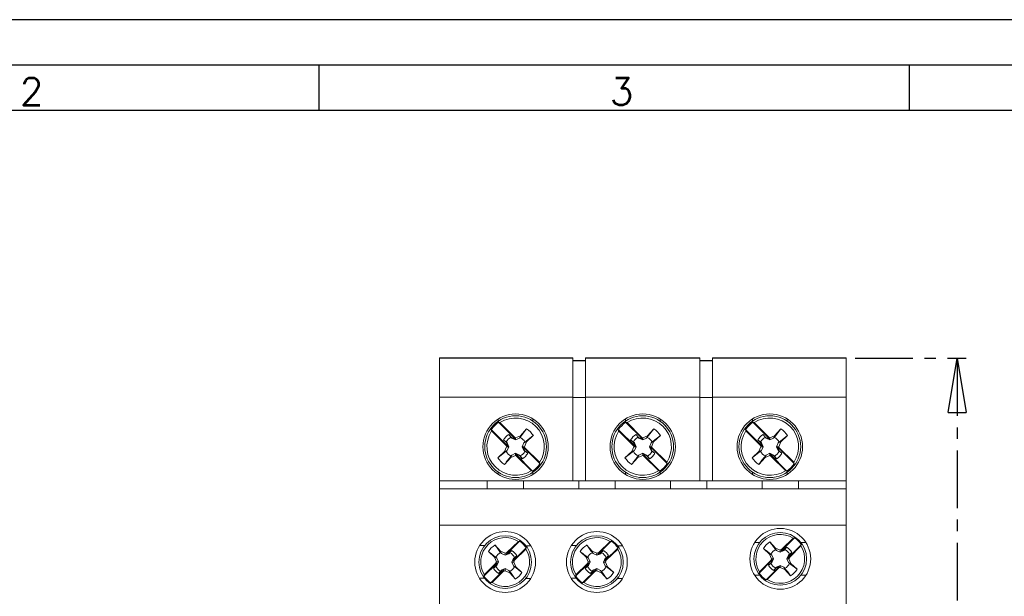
# Model space of a CAD drawing. Header units: millimetres. Extents: x 0 to 420, y 0 to 297.
# Tile 4 of 6: x 122 to 230, y 234 to 297. Entities that reach past the tile are written whole.
import ezdxf

# ---------------------------------------------------------------- set-up
doc = ezdxf.new("R2010")
doc.units = ezdxf.units.MM
doc.linetypes.add('CENTER', pattern=[10.16, 6.35, -1.27, 1.27, -1.27])
doc.layers.add('CENTRO', color=7, linetype='CENTER')
doc.layers.add('FORMATO', color=7, linetype='Continuous')
doc.styles.add('SLDTEXTSTYLE0', font='ROMANS')
doc.styles.add('SLDTEXTSTYLE3', font='TXT', dxfattribs={"width": 0.75})
doc.dimstyles.new('SLDDIMSTYLE0', dxfattribs={"dimtxt": 3.5, "dimasz": 6, "dimexe": 0, "dimexo": 0.0625, "dimgap": 0.875, "dimtad": 1, "dimdec": 1, "dimrnd": 1e-09, "dimzin": 12, "dimdsep": 46, "dimtxsty": 'SLDTEXTSTYLE3', "dimblk1": 'CLOSED', "dimblk2": 'CLOSED', "dimsah": 1, "dimcen": 0.09, "dimadec": 0, "dimazin": 3, "dimtfac": 1, "dimtdec": 1, "dimtofl": 0, "dimtmove": 0, "dimatfit": 3, "dimldrblk": 'CLOSED', "dimfxl": 0, "dimfrac": 2, "dimtolj": 1, "dimtzin": 12, "dimarcsym": 0})

# ---------------------------------------------------------------- blocks, each defined once
blk = doc.blocks.new('_CLOSED')
at = {"color": 0, "linetype": 'ByBlock', "lineweight": -2}
for p, q in [((-1, 0.166667), (0, 0)), ((-1, 0.166667), (-1, -0.166667)), ((0, 0), (-1, -0.166667)), ((0, 0), (-1, 0))]:
    blk.add_line(p, q, dxfattribs=at)
blk = doc.blocks.new('_D')
at = {"layer": 'CENTRO'}
for p, q in [((214.07, 259.74), (226.3, 259.74)), ((225.3, 259.74), (225.3, 174.84)), ((214.5, 225.33), (214.5, 226.04)), ((214.5, 226.04), (220.06, 226.04)), ((220.06, 226.04), (220.06, 225.33)), ((214.5, 211.91), (214.5, 211.2)), ((220.06, 211.2), (220.06, 211.91)), ((214.5, 211.2), (220.06, 211.2)), ((214.07, 174.84), (226.3, 174.84))]:
    blk.add_line(p, q, dxfattribs=at)
at = {"layer": 'CENTRO', "xscale": 6, "yscale": 6}
for p, rotation in [((225.3, 259.74, 6.96), 90.00000000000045), ((225.3, 174.84, 6.96), 270.0000000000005)]:
    blk.add_blockref('_CLOSED', p, dxfattribs=dict(at, rotation=rotation))
at = {"layer": 'CENTRO', "char_height": 3.5, "attachment_point": 1, "rotation": 90, "style": 'SLDTEXTSTYLE3'}
for s, insert in [('3,343', (215.55, 212.8, 6.96)), ('84,9', (220.78, 212.67, 6.96))]:
    blk.add_mtext(s, dxfattribs=dict(at, insert=insert))

msp = doc.modelspace()

# ---------------------------------------------------------------- linework, layer by layer
at = {"color": 7, "linetype": 'Continuous', "lineweight": 15}
for p, q in [((168.27, 259.79), (182.97, 259.79)), ((168.27, 259.79), (168.27, 259.74)), ((182.97, 259.74), (168.27, 259.74)), ((168.27, 259.74), (168.27, 255.44)), ((182.97, 259.79), (182.97, 259.74)), ((182.97, 255.44), (182.97, 259.74)), ((184.37, 259.49), (182.97, 259.49)), ((184.37, 259.44), (182.97, 259.44)), ((184.37, 259.74), (184.37, 259.79)), ((184.37, 259.79), (196.97, 259.79)), ((184.37, 259.74), (184.37, 255.44)), ((196.97, 259.74), (184.37, 259.74)), ((196.97, 259.79), (196.97, 259.74)), ((196.97, 255.44), (196.97, 259.74)), ((198.37, 259.49), (196.97, 259.49)), ((198.37, 259.44), (196.97, 259.44)), ((198.37, 259.74), (198.37, 259.79)), ((198.37, 259.79), (213.07, 259.79)), ((198.37, 259.74), (198.37, 255.44)), ((213.07, 259.74), (198.37, 259.74)), ((213.07, 259.74), (213.07, 259.79)), ((213.07, 259.74), (213.07, 255.44)), ((182.97, 255.44), (168.27, 255.44)), ((168.27, 255.44), (168.27, 246.24)), ((182.97, 255.44), (182.97, 246.24)), ((184.37, 255.4), (182.97, 255.4)), ((196.97, 255.44), (184.37, 255.44)), ((184.37, 246.24), (184.37, 255.44)), ((196.97, 255.44), (196.97, 246.24)), ((198.37, 255.4), (196.97, 255.4)), ((198.37, 246.24), (198.37, 255.44)), ((213.07, 255.44), (198.37, 255.44)), ((213.07, 255.44), (213.07, 246.24)), ((173.98, 251.87), (175.82, 250.03)), ((173.98, 251.87), (174.02, 251.72)), ((174.02, 251.72), (175.63, 250.11)), ((174.94, 252.64), (174.79, 252.68)), ((174.79, 252.68), (176.63, 250.84)), ((174.94, 252.64), (176.55, 251.03)), ((177.88, 251.95), (177.17, 251.02)), ((177.19, 251.2), (177.88, 251.95)), ((187.98, 251.87), (189.82, 250.03)), ((187.98, 251.87), (188.02, 251.72)), ((188.02, 251.72), (189.63, 250.11)), ((188.94, 252.64), (188.79, 252.68)), ((188.79, 252.68), (190.63, 250.84)), ((188.94, 252.64), (190.55, 251.03)), ((191.88, 251.95), (191.17, 251.02)), ((191.19, 251.2), (191.88, 251.95)), ((201.98, 251.87), (203.82, 250.03)), ((201.98, 251.87), (202.02, 251.72)), ((202.02, 251.72), (203.63, 250.11)), ((202.94, 252.64), (202.79, 252.68)), ((202.79, 252.68), (204.63, 250.84)), ((202.94, 252.64), (204.55, 251.03)), ((205.88, 251.95), (205.17, 251.02)), ((205.19, 251.2), (205.88, 251.95)), ((175.34, 250.73), (175.64, 250.5)), ((175.65, 250.45), (175.34, 250.73)), ((176.16, 251.02), (175.93, 251.32)), ((175.93, 251.32), (176.21, 251.01)), ((176.25, 250.92), (176.21, 251.01)), ((176.21, 251.01), (176.63, 250.84)), ((176.67, 250.73), (176.25, 250.92)), ((176.55, 251.03), (176.67, 250.98)), ((176.63, 250.84), (176.55, 251.03)), ((176.67, 250.98), (177.19, 251.2)), ((176.67, 250.73), (176.67, 250.98)), ((177.08, 250.92), (176.67, 250.73)), ((177.08, 250.92), (177.19, 251.2)), ((177.69, 250.5), (178.62, 251.21)), ((178.62, 251.21), (177.87, 250.52)), ((189.65, 250.45), (189.34, 250.73)), ((189.34, 250.73), (189.64, 250.5)), ((189.93, 251.32), (190.21, 251.01)), ((190.16, 251.02), (189.93, 251.32)), ((190.25, 250.92), (190.21, 251.01)), ((190.21, 251.01), (190.63, 250.84)), ((190.67, 250.73), (190.25, 250.92)), ((190.63, 250.84), (190.55, 251.03)), ((190.55, 251.03), (190.67, 250.98)), ((190.67, 250.98), (191.19, 251.2)), ((190.67, 250.73), (190.67, 250.98)), ((191.08, 250.92), (190.67, 250.73)), ((191.08, 250.92), (191.19, 251.2)), ((191.69, 250.5), (192.62, 251.21)), ((192.62, 251.21), (191.87, 250.52)), ((203.34, 250.73), (203.64, 250.5)), ((203.65, 250.45), (203.34, 250.73)), ((204.16, 251.02), (203.93, 251.32)), ((203.93, 251.32), (204.21, 251.01)), ((204.25, 250.92), (204.21, 251.01)), ((204.21, 251.01), (204.63, 250.84)), ((204.67, 250.73), (204.25, 250.92)), ((204.55, 251.03), (204.67, 250.98)), ((204.63, 250.84), (204.55, 251.03)), ((204.67, 250.98), (205.19, 251.2)), ((204.67, 250.73), (204.67, 250.98)), ((205.08, 250.92), (204.67, 250.73)), ((205.08, 250.92), (205.19, 251.2)), ((205.69, 250.5), (206.62, 251.21)), ((206.62, 251.21), (205.87, 250.52)), ((175.64, 249.49), (174.71, 248.78)), ((174.71, 248.78), (175.46, 249.47)), ((175.46, 249.47), (175.68, 249.99)), ((175.75, 249.58), (175.46, 249.47)), ((175.63, 250.11), (175.82, 250.03)), ((175.68, 249.99), (175.63, 250.11)), ((175.75, 250.41), (175.65, 250.45)), ((175.82, 250.03), (175.65, 250.45)), ((175.93, 249.99), (175.68, 249.99)), ((175.75, 250.41), (175.93, 249.99)), ((175.93, 249.99), (175.75, 249.58)), ((177.4, 249.99), (177.59, 250.41)), ((177.59, 249.58), (177.4, 249.99)), ((177.4, 249.99), (177.65, 249.99)), ((177.51, 249.96), (177.69, 249.54)), ((177.7, 249.88), (177.51, 249.96)), ((177.51, 249.96), (179.35, 248.12)), ((177.59, 250.41), (177.87, 250.52)), ((177.59, 249.58), (177.69, 249.54)), ((177.87, 250.52), (177.65, 249.99)), ((177.65, 249.99), (177.7, 249.88)), ((177.69, 249.54), (178, 249.26)), ((178, 249.26), (177.69, 249.49)), ((177.7, 249.88), (179.31, 248.27)), ((189.64, 249.49), (188.71, 248.78)), ((188.71, 248.78), (189.46, 249.47)), ((189.46, 249.47), (189.68, 249.99)), ((189.75, 249.58), (189.46, 249.47)), ((189.63, 250.11), (189.82, 250.03)), ((189.68, 249.99), (189.63, 250.11)), ((189.75, 250.41), (189.65, 250.45)), ((189.82, 250.03), (189.65, 250.45)), ((189.93, 249.99), (189.68, 249.99)), ((189.75, 250.41), (189.93, 249.99)), ((189.93, 249.99), (189.75, 249.58)), ((191.4, 249.99), (191.59, 250.41)), ((191.59, 249.58), (191.4, 249.99)), ((191.4, 249.99), (191.65, 249.99)), ((191.51, 249.96), (193.35, 248.12)), ((191.7, 249.88), (191.51, 249.96)), ((191.51, 249.96), (191.69, 249.54)), ((191.59, 250.41), (191.87, 250.52)), ((191.59, 249.58), (191.69, 249.54)), ((191.87, 250.52), (191.65, 249.99)), ((191.65, 249.99), (191.7, 249.88)), ((191.69, 249.54), (192, 249.26)), ((192, 249.26), (191.69, 249.49)), ((191.7, 249.88), (193.31, 248.27)), ((203.64, 249.49), (202.71, 248.78)), ((202.71, 248.78), (203.46, 249.47)), ((203.46, 249.47), (203.68, 249.99)), ((203.75, 249.58), (203.46, 249.47)), ((203.68, 249.99), (203.63, 250.11)), ((203.63, 250.11), (203.82, 250.03)), ((203.75, 250.41), (203.65, 250.45)), ((203.82, 250.03), (203.65, 250.45)), ((203.93, 249.99), (203.68, 249.99)), ((203.75, 250.41), (203.93, 249.99)), ((203.93, 249.99), (203.75, 249.58)), ((205.4, 249.99), (205.59, 250.41)), ((205.59, 249.58), (205.4, 249.99)), ((205.4, 249.99), (205.65, 249.99)), ((205.51, 249.96), (205.69, 249.54)), ((205.7, 249.88), (205.51, 249.96)), ((205.51, 249.96), (207.35, 248.12)), ((205.59, 250.41), (205.87, 250.52)), ((205.59, 249.58), (205.69, 249.54)), ((205.87, 250.52), (205.65, 249.99)), ((205.65, 249.99), (205.7, 249.88)), ((205.69, 249.54), (206, 249.26)), ((206, 249.26), (205.69, 249.49)), ((205.7, 249.88), (207.31, 248.27)), ((176.14, 248.79), (175.45, 248.04)), ((176.25, 249.07), (176.14, 248.79)), ((176.67, 249.01), (176.14, 248.79)), ((176.16, 248.97), (176.25, 249.07)), ((176.25, 249.07), (176.67, 249.26)), ((176.67, 249.26), (176.67, 249.01)), ((176.67, 249.26), (177.08, 249.07)), ((176.78, 248.96), (176.67, 249.01)), ((176.7, 249.15), (176.78, 248.96)), ((177.12, 248.97), (176.7, 249.15)), ((176.7, 249.15), (178.54, 247.31)), ((176.78, 248.96), (178.39, 247.35)), ((177.08, 249.07), (177.12, 248.97)), ((177.08, 249.07), (177.17, 248.97)), ((177.4, 248.66), (177.12, 248.97)), ((190.14, 248.79), (189.45, 248.04)), ((190.25, 249.07), (190.14, 248.79)), ((190.67, 249.01), (190.14, 248.79)), ((190.16, 248.97), (190.25, 249.07)), ((190.25, 249.07), (190.67, 249.26)), ((190.67, 249.26), (190.67, 249.01)), ((190.67, 249.26), (191.08, 249.07)), ((190.78, 248.96), (190.67, 249.01)), ((190.7, 249.15), (190.78, 248.96)), ((190.7, 249.15), (192.54, 247.31)), ((191.12, 248.97), (190.7, 249.15)), ((190.78, 248.96), (192.39, 247.35)), ((191.08, 249.07), (191.12, 248.97)), ((191.08, 249.07), (191.17, 248.97)), ((191.4, 248.66), (191.12, 248.97)), ((204.14, 248.79), (203.45, 248.04)), ((204.25, 249.07), (204.14, 248.79)), ((204.67, 249.01), (204.14, 248.79)), ((204.16, 248.97), (204.25, 249.07)), ((204.25, 249.07), (204.67, 249.26)), ((204.67, 249.26), (204.67, 249.01)), ((204.67, 249.26), (205.08, 249.07)), ((204.78, 248.96), (204.67, 249.01)), ((204.7, 249.15), (204.78, 248.96)), ((204.7, 249.15), (206.54, 247.31)), ((205.12, 248.97), (204.7, 249.15)), ((204.78, 248.96), (206.39, 247.35)), ((205.08, 249.07), (205.12, 248.97)), ((205.08, 249.07), (205.17, 248.97)), ((205.4, 248.66), (205.12, 248.97)), ((178.39, 247.35), (178.54, 247.31)), ((179.35, 248.12), (179.31, 248.27)), ((192.39, 247.35), (192.54, 247.31)), ((193.35, 248.12), (193.31, 248.27)), ((206.39, 247.35), (206.54, 247.31)), ((207.35, 248.12), (207.31, 248.27)), ((168.27, 246.24), (168.27, 245.34)), ((168.27, 246.24), (173.52, 246.24)), ((173.52, 246.24), (173.52, 245.34)), ((177.52, 246.24), (173.52, 246.24)), ((177.52, 245.34), (177.52, 246.24)), ((177.52, 246.24), (183.62, 246.24)), ((183.62, 246.24), (183.62, 245.34)), ((187.62, 246.24), (183.62, 246.24)), ((187.62, 245.34), (187.62, 246.24)), ((187.62, 246.24), (193.72, 246.24)), ((193.72, 246.24), (193.72, 245.34)), ((197.72, 246.24), (193.72, 246.24)), ((197.72, 245.34), (197.72, 246.24)), ((197.72, 246.24), (203.82, 246.24)), ((203.82, 246.24), (203.82, 245.34)), ((207.82, 246.24), (203.82, 246.24)), ((207.82, 245.34), (207.82, 246.24)), ((207.82, 246.24), (213.07, 246.24)), ((213.07, 246.24), (213.07, 245.34)), ((168.27, 245.34), (213.07, 245.34)), ((168.27, 241.34), (168.27, 245.34)), ((213.07, 241.34), (213.07, 245.34)), ((213.07, 241.34), (168.27, 241.34)), ((168.27, 232.69), (168.27, 241.34)), ((213.07, 232.69), (213.07, 241.34)), ((207.39, 239.96), (205.94, 238.52)), ((207.25, 239.92), (206.01, 238.69)), ((207.39, 239.96), (207.25, 239.92)), ((174.39, 239.17), (175.01, 238.47)), ((177.11, 239.6), (175.65, 238.17)), ((176.97, 239.56), (175.72, 238.34)), ((177.85, 238.84), (176.39, 237.41)), ((177.81, 238.7), (176.56, 237.48)), ((177.11, 239.6), (176.97, 239.56)), ((177.81, 238.7), (177.85, 238.84)), ((184.49, 239.17), (185.11, 238.47)), ((187.21, 239.6), (185.75, 238.17)), ((187.07, 239.56), (185.82, 238.34)), ((187.95, 238.84), (186.49, 237.41)), ((187.91, 238.7), (186.66, 237.48)), ((187.21, 239.6), (187.07, 239.56)), ((187.91, 238.7), (187.95, 238.84)), ((204.64, 238.16), (203.96, 238.79)), ((204.67, 239.51), (205.3, 238.82)), ((205.4, 238.57), (205.3, 238.82)), ((205.3, 238.82), (205.82, 238.61)), ((205.82, 238.61), (206.01, 238.69)), ((205.82, 238.38), (205.82, 238.61)), ((206.01, 238.69), (205.94, 238.52)), ((205.94, 238.52), (206.26, 238.65)), ((206.23, 238.57), (206.26, 238.65)), ((206.26, 238.65), (206.52, 238.93)), ((206.52, 238.93), (206.32, 238.67)), ((208.14, 239.21), (206.69, 237.77)), ((208.1, 239.07), (206.86, 237.84)), ((208.1, 239.07), (208.14, 239.21)), ((174.35, 237.82), (173.67, 238.45)), ((174.55, 237.3), (174.35, 237.82)), ((174.6, 237.72), (174.35, 237.82)), ((174.49, 237.81), (174.6, 237.72)), ((174.6, 237.72), (174.78, 237.3)), ((175.11, 238.22), (175.01, 238.47)), ((175.01, 238.47), (175.53, 238.26)), ((175.52, 238.03), (175.11, 238.22)), ((175.52, 238.03), (175.53, 238.26)), ((175.94, 238.21), (175.52, 238.03)), ((175.53, 238.26), (175.72, 238.34)), ((175.72, 238.34), (175.65, 238.17)), ((175.65, 238.17), (175.97, 238.3)), ((175.94, 238.21), (175.97, 238.3)), ((175.97, 238.3), (176.23, 238.57)), ((176.23, 238.57), (176.03, 238.32)), ((176.25, 237.29), (176.44, 237.7)), ((176.53, 237.73), (176.39, 237.41)), ((176.44, 237.7), (176.53, 237.73)), ((176.81, 237.98), (176.53, 237.73)), ((176.55, 237.79), (176.81, 237.98)), ((184.45, 237.82), (183.77, 238.45)), ((184.65, 237.3), (184.45, 237.82)), ((184.7, 237.72), (184.45, 237.82)), ((184.59, 237.81), (184.7, 237.72)), ((184.7, 237.72), (184.88, 237.3)), ((185.11, 238.47), (185.63, 238.26)), ((185.21, 238.22), (185.11, 238.47)), ((185.62, 238.03), (185.21, 238.22)), ((185.62, 238.03), (185.63, 238.26)), ((186.04, 238.21), (185.62, 238.03)), ((185.63, 238.26), (185.82, 238.34)), ((185.82, 238.34), (185.75, 238.17)), ((185.75, 238.17), (186.07, 238.3)), ((186.04, 238.21), (186.07, 238.3)), ((186.07, 238.3), (186.33, 238.57)), ((186.33, 238.57), (186.13, 238.32)), ((186.35, 237.29), (186.54, 237.7)), ((186.63, 237.73), (186.49, 237.41)), ((186.54, 237.7), (186.63, 237.73)), ((186.91, 237.98), (186.63, 237.73)), ((186.65, 237.79), (186.91, 237.98)), ((204.94, 237.52), (203.5, 236.07)), ((204.85, 237.64), (204.64, 238.16)), ((204.9, 238.06), (204.64, 238.16)), ((204.77, 237.45), (204.85, 237.64)), ((204.94, 237.52), (204.77, 237.45)), ((204.79, 238.15), (204.9, 238.06)), ((204.81, 237.2), (204.94, 237.52)), ((205.08, 237.64), (204.85, 237.64)), ((204.9, 238.06), (205.08, 237.64)), ((205.08, 237.64), (204.9, 237.23)), ((205.82, 238.38), (205.4, 238.57)), ((206.23, 238.57), (205.82, 238.38)), ((206.55, 237.64), (206.74, 238.06)), ((206.55, 237.64), (206.78, 237.64)), ((206.74, 237.23), (206.55, 237.64)), ((206.82, 238.09), (206.69, 237.77)), ((206.69, 237.77), (206.86, 237.84)), ((206.74, 238.06), (206.82, 238.09)), ((206.86, 237.84), (206.78, 237.64)), ((206.78, 237.64), (206.99, 237.13)), ((207.1, 238.35), (206.82, 238.09)), ((206.84, 238.15), (207.1, 238.35)), ((174.64, 237.18), (173.18, 235.75)), ((174.47, 237.11), (173.22, 235.88)), ((175.39, 236.42), (173.93, 234.99)), ((174.23, 236.6), (174.51, 236.86)), ((174.49, 236.8), (174.23, 236.6)), ((174.47, 237.11), (174.55, 237.3)), ((174.64, 237.18), (174.47, 237.11)), ((174.59, 236.89), (174.49, 236.8)), ((174.51, 236.86), (174.64, 237.18)), ((174.59, 236.89), (174.51, 236.86)), ((174.78, 237.3), (174.55, 237.3)), ((174.78, 237.3), (174.59, 236.89)), ((175.39, 236.42), (175.06, 236.29)), ((175.09, 236.38), (175.51, 236.56)), ((175.31, 236.25), (175.39, 236.42)), ((175.51, 236.56), (175.51, 236.33)), ((175.51, 236.56), (175.92, 236.37)), ((176.25, 237.29), (176.48, 237.29)), ((176.44, 236.87), (176.25, 237.29)), ((176.39, 237.41), (176.56, 237.48)), ((176.44, 236.87), (176.69, 236.77)), ((176.56, 237.48), (176.48, 237.29)), ((176.48, 237.29), (176.69, 236.77)), ((177.37, 236.13), (176.54, 236.78)), ((176.69, 236.77), (177.37, 236.13)), ((184.74, 237.18), (183.28, 235.75)), ((184.57, 237.11), (183.32, 235.88)), ((185.49, 236.42), (184.03, 234.99)), ((184.33, 236.6), (184.61, 236.86)), ((184.59, 236.8), (184.33, 236.6)), ((184.57, 237.11), (184.65, 237.3)), ((184.74, 237.18), (184.57, 237.11)), ((184.69, 236.89), (184.59, 236.8)), ((184.61, 236.86), (184.74, 237.18)), ((184.69, 236.89), (184.61, 236.86)), ((184.88, 237.3), (184.65, 237.3)), ((184.88, 237.3), (184.69, 236.89)), ((185.49, 236.42), (185.16, 236.29)), ((185.19, 236.38), (185.61, 236.56)), ((185.41, 236.25), (185.49, 236.42)), ((185.61, 236.56), (185.61, 236.33)), ((185.61, 236.56), (186.02, 236.37)), ((186.35, 237.29), (186.58, 237.29)), ((186.54, 236.87), (186.35, 237.29)), ((186.49, 237.41), (186.66, 237.48)), ((186.54, 236.87), (186.79, 236.77)), ((186.66, 237.48), (186.58, 237.29)), ((186.58, 237.29), (186.79, 236.77)), ((187.47, 236.13), (186.64, 236.78)), ((186.79, 236.77), (187.47, 236.13)), ((204.77, 237.45), (203.54, 236.21)), ((205.69, 236.77), (204.25, 235.32)), ((205.62, 236.6), (204.39, 235.36)), ((204.53, 236.94), (204.81, 237.2)), ((204.79, 237.14), (204.53, 236.94)), ((204.9, 237.23), (204.79, 237.14)), ((204.9, 237.23), (204.81, 237.2)), ((205.37, 236.64), (205.12, 236.36)), ((205.12, 236.36), (205.31, 236.62)), ((205.69, 236.77), (205.37, 236.64)), ((205.4, 236.72), (205.37, 236.64)), ((205.4, 236.72), (205.82, 236.91)), ((205.62, 236.6), (205.69, 236.77)), ((205.82, 236.68), (205.62, 236.6)), ((205.82, 236.91), (205.82, 236.68)), ((205.82, 236.91), (206.23, 236.72)), ((206.33, 236.47), (205.82, 236.68)), ((206.23, 236.72), (206.33, 236.47)), ((206.96, 235.78), (206.33, 236.47)), ((206.74, 237.23), (206.99, 237.13)), ((207.68, 236.5), (206.84, 237.14)), ((206.99, 237.13), (207.68, 236.5)), ((173.22, 235.88), (173.18, 235.75)), ((175.31, 236.25), (174.07, 235.03)), ((175.06, 236.29), (174.8, 236.02)), ((174.8, 236.02), (175, 236.27)), ((175.09, 236.38), (175.06, 236.29)), ((175.51, 236.33), (175.31, 236.25)), ((176.02, 236.11), (175.51, 236.33)), ((175.92, 236.37), (176.02, 236.11)), ((176.64, 235.42), (176.02, 236.11)), ((183.32, 235.88), (183.28, 235.75)), ((185.41, 236.25), (184.17, 235.03)), ((185.16, 236.29), (184.9, 236.02)), ((184.9, 236.02), (185.1, 236.27)), ((185.19, 236.38), (185.16, 236.29)), ((185.61, 236.33), (185.41, 236.25)), ((186.12, 236.11), (185.61, 236.33)), ((186.02, 236.37), (186.12, 236.11)), ((186.74, 235.42), (186.12, 236.11)), ((203.54, 236.21), (203.5, 236.07)), ((204.25, 235.32), (204.39, 235.36)), ((173.93, 234.99), (174.07, 235.03)), ((184.03, 234.99), (184.17, 235.03))]:
    msp.add_line(p, q, dxfattribs=at)
at = {"color": 8, "linetype": 'Continuous', "lineweight": 15}
for p, q in [((174.76, 253.04), (174.76, 252.81)), ((178.58, 253.04), (178.58, 252.81)), ((188.76, 253.04), (188.76, 252.81)), ((192.58, 253.04), (192.58, 252.81)), ((202.76, 253.04), (202.76, 252.81)), ((206.58, 253.04), (206.58, 252.81)), ((174.76, 247.18), (174.76, 246.94)), ((178.58, 247.18), (178.58, 246.94)), ((188.76, 247.18), (188.76, 246.94)), ((192.58, 247.18), (192.58, 246.94)), ((202.76, 247.18), (202.76, 246.94)), ((206.58, 247.18), (206.58, 246.94)), ((173.26, 239.11), (172.71, 239.12)), ((178.36, 239.07), (177.81, 239.07)), ((183.36, 239.11), (182.81, 239.12)), ((188.46, 239.07), (187.91, 239.07)), ((203.54, 239.44), (202.99, 239.44)), ((208.64, 239.44), (208.09, 239.44)), ((173.23, 235.52), (172.67, 235.52)), ((178.33, 235.47), (177.78, 235.47)), ((183.33, 235.52), (182.77, 235.52)), ((188.43, 235.47), (187.88, 235.47)), ((203.54, 235.85), (202.99, 235.85)), ((208.64, 235.85), (208.09, 235.85))]:
    msp.add_line(p, q, dxfattribs=at)
at = {"color": 7, "linetype": 'Continuous', "lineweight": 15}
for centre, radius in [((176.67, 249.99), 3.6), ((176.67, 249.99), 3.4), ((176.67, 249.99), 3.4), ((190.67, 249.99), 3.6), ((190.67, 249.99), 3.4), ((190.67, 249.99), 3.4), ((204.67, 249.99), 3.6), ((204.67, 249.99), 3.4), ((204.67, 249.99), 3.4), ((205.82, 237.64), 3.35), ((175.52, 237.29), 3.35), ((175.52, 237.29), 2.9), ((175.52, 237.29), 2.9), ((185.62, 237.29), 3.35), ((185.62, 237.29), 2.9), ((185.62, 237.29), 2.9), ((205.82, 237.64), 2.9), ((205.82, 237.64), 2.9)]:
    msp.add_circle(centre, radius, dxfattribs=at)
for centre, radius, start, end in [((176.67, 249.99), 3.16, 326.8848, 123.1152), ((190.67, 249.99), 3.16, 326.8848, 123.1152), ((204.67, 249.99), 3.16, 326.8848, 123.1152), ((176.67, 249.99), 3.16, 146.8848, 303.1152), ((176.67, 249.99), 3.27, 124.8858, 145.1142), ((176.67, 249.99), 2.3, 31.8435, 58.1565), ((190.67, 249.99), 3.16, 146.8848, 303.1152), ((190.67, 249.99), 3.27, 124.8858, 145.1142), ((190.67, 249.99), 2.3, 31.8435, 58.1565), ((204.67, 249.99), 3.16, 146.8848, 303.1152), ((204.67, 249.99), 3.27, 124.8858, 145.1142), ((204.67, 249.99), 2.3, 31.8435, 58.1565), ((176.67, 249.99), 1.52, 119.0151, 150.9849), ((176.67, 249.99), 1.15, 116.2477, 153.7523), ((176.67, 249.99), 1.14, 26.2477, 63.7523), ((190.67, 249.99), 1.52, 119.0151, 150.9849), ((190.67, 249.99), 1.15, 116.2477, 153.7523), ((190.67, 249.99), 1.14, 26.2477, 63.7523), ((204.67, 249.99), 1.52, 119.0151, 150.9849), ((204.67, 249.99), 1.14, 116.2477, 153.7523), ((204.67, 249.99), 1.14, 26.2477, 63.7523), ((176.67, 249.99), 1.15, 206.2477, 243.7523), ((176.67, 249.99), 1.14, 296.2477, 333.7523), ((190.67, 249.99), 1.14, 206.2477, 243.7523), ((190.67, 249.99), 1.15, 296.2477, 333.7523), ((204.67, 249.99), 1.14, 206.2477, 243.7523), ((204.67, 249.99), 1.15, 296.2477, 333.7523), ((176.67, 249.99), 2.3, 211.8435, 238.1565), ((176.67, 249.99), 1.52, 299.0151, 330.9849), ((190.67, 249.99), 2.3, 211.8435, 238.1565), ((190.67, 249.99), 1.52, 299.0151, 330.9849), ((204.67, 249.99), 2.3, 211.8435, 238.1565), ((204.67, 249.99), 1.52, 299.0151, 330.9849), ((176.67, 249.99), 3.27, 304.8858, 325.1142), ((190.67, 249.99), 3.27, 304.8858, 325.1142), ((204.67, 249.99), 3.27, 304.8858, 325.1142), ((175.52, 237.29), 2.69, 57.3514, 211.5865), ((185.62, 237.29), 2.69, 57.3514, 211.5865), ((205.82, 237.64), 2.69, 57.8824, 212.1176), ((205.82, 237.64), 2.8, 34.091, 55.909), ((175.52, 237.29), 2.18, 121.0221, 147.9158), ((175.52, 237.29), 2.69, 237.3514, 31.5865), ((175.52, 237.29), 2.8, 33.56, 55.378), ((185.62, 237.29), 2.18, 121.0221, 147.9158), ((185.62, 237.29), 2.69, 237.3514, 31.5865), ((185.62, 237.29), 2.8, 33.56, 55.378), ((205.82, 237.64), 2.18, 121.5531, 148.4469), ((205.82, 237.64), 2.69, 237.8824, 32.1176), ((205.82, 237.64), 1.14, 116.2477, 153.7523), ((205.82, 237.64), 1.15, 26.2477, 63.7523), ((205.82, 237.64), 1.46, 28.6836, 61.3164), ((175.52, 237.29), 1.15, 115.7167, 153.2213), ((175.52, 237.29), 1.15, 25.7167, 63.2213), ((175.52, 237.29), 1.46, 28.1526, 60.7854), ((185.62, 237.29), 1.14, 115.7167, 153.2213), ((185.62, 237.29), 1.15, 25.7167, 63.2213), ((185.62, 237.29), 1.46, 28.1526, 60.7854), ((175.52, 237.29), 1.46, 208.1526, 240.7854), ((175.52, 237.29), 1.14, 205.7167, 243.2213), ((175.52, 237.29), 1.14, 295.7167, 333.2213), ((185.62, 237.29), 1.46, 208.1526, 240.7854), ((185.62, 237.29), 1.14, 205.7167, 243.2213), ((185.62, 237.29), 1.15, 295.7167, 333.2213), ((205.82, 237.64), 1.46, 208.6836, 241.3164), ((205.82, 237.64), 1.14, 206.2477, 243.7523), ((205.82, 237.64), 1.15, 296.2477, 333.7523), ((205.82, 237.64), 2.18, 301.5531, 328.4469), ((175.52, 237.29), 2.8, 213.56, 235.378), ((175.52, 237.29), 2.18, 301.0221, 327.9158), ((185.62, 237.29), 2.8, 213.56, 235.378), ((185.62, 237.29), 2.18, 301.0221, 327.9158), ((205.82, 237.64), 2.8, 214.091, 235.909)]:
    msp.add_arc(centre, radius, start, end, dxfattribs=at)
for points, knots in [([(176.25, 250.92), (176.23, 250.94), (176.2, 250.97), (176.17, 251.01), (176.16, 251.02)], [0, 0, 0, 0, 0.570342, 1, 1, 1, 1]), ([(177.17, 251.02), (177.16, 251.01), (177.13, 250.97), (177.1, 250.94), (177.08, 250.92)], [0, 0, 0, 0, 0.429658, 1, 1, 1, 1]), ([(190.25, 250.92), (190.23, 250.94), (190.2, 250.97), (190.17, 251.01), (190.16, 251.02)], [0, 0, 0, 0, 0.57034, 1, 1, 1, 1]), ([(191.17, 251.02), (191.16, 251.01), (191.13, 250.97), (191.1, 250.94), (191.08, 250.92)], [0, 0, 0, 0, 0.42966, 1, 1, 1, 1]), ([(204.25, 250.92), (204.23, 250.94), (204.2, 250.97), (204.17, 251.01), (204.16, 251.02)], [0, 0, 0, 0, 0.570342, 1, 1, 1, 1]), ([(205.17, 251.02), (205.16, 251.01), (205.13, 250.97), (205.1, 250.94), (205.08, 250.92)], [0, 0, 0, 0, 0.429658, 1, 1, 1, 1]), ([(175.64, 250.5), (175.66, 250.49), (175.69, 250.46), (175.73, 250.43), (175.75, 250.41)], [0, 0, 0, 0, 0.4296807, 1, 1, 1, 1]), ([(175.75, 249.58), (175.73, 249.56), (175.69, 249.53), (175.66, 249.5), (175.64, 249.49)], [0, 0, 0, 0, 0.570333, 1, 1, 1, 1]), ([(177.59, 250.41), (177.61, 250.43), (177.64, 250.46), (177.68, 250.49), (177.69, 250.5)], [0, 0, 0, 0, 0.5703193, 1, 1, 1, 1]), ([(177.69, 249.49), (177.68, 249.5), (177.64, 249.53), (177.61, 249.56), (177.59, 249.58)], [0, 0, 0, 0, 0.429667, 1, 1, 1, 1]), ([(189.64, 250.5), (189.66, 250.49), (189.69, 250.46), (189.73, 250.43), (189.75, 250.41)], [0, 0, 0, 0, 0.429681, 1, 1, 1, 1]), ([(189.75, 249.58), (189.73, 249.56), (189.69, 249.53), (189.66, 249.5), (189.64, 249.49)], [0, 0, 0, 0, 0.570333, 1, 1, 1, 1]), ([(191.59, 250.41), (191.61, 250.43), (191.64, 250.46), (191.68, 250.49), (191.69, 250.5)], [0, 0, 0, 0, 0.570319, 1, 1, 1, 1]), ([(191.69, 249.49), (191.68, 249.5), (191.64, 249.53), (191.61, 249.56), (191.59, 249.58)], [0, 0, 0, 0, 0.429667, 1, 1, 1, 1]), ([(203.64, 250.5), (203.66, 250.49), (203.69, 250.46), (203.73, 250.43), (203.75, 250.41)], [0, 0, 0, 0, 0.4296807, 1, 1, 1, 1]), ([(203.75, 249.58), (203.73, 249.56), (203.69, 249.53), (203.66, 249.5), (203.64, 249.49)], [0, 0, 0, 0, 0.570333, 1, 1, 1, 1]), ([(205.59, 250.41), (205.61, 250.43), (205.64, 250.46), (205.68, 250.49), (205.69, 250.5)], [0, 0, 0, 0, 0.5703193, 1, 1, 1, 1]), ([(205.69, 249.49), (205.68, 249.5), (205.64, 249.53), (205.61, 249.56), (205.59, 249.58)], [0, 0, 0, 0, 0.429667, 1, 1, 1, 1]), ([(175.45, 248.04), (175.57, 248.19), (175.81, 248.5), (176.04, 248.81), (176.16, 248.97)], [0, 0, 0, 0, 0.498874, 1, 1, 1, 1]), ([(177.17, 248.97), (177.21, 248.92), (177.29, 248.82), (177.37, 248.72), (177.4, 248.66)], [0, 0, 0, 0, 0.49116, 1, 1, 1, 1]), ([(189.45, 248.04), (189.57, 248.19), (189.81, 248.5), (190.04, 248.81), (190.16, 248.97)], [0, 0, 0, 0, 0.4988738, 1, 1, 1, 1]), ([(191.17, 248.97), (191.21, 248.92), (191.29, 248.82), (191.37, 248.72), (191.4, 248.66)], [0, 0, 0, 0, 0.49116, 1, 1, 1, 1]), ([(203.45, 248.04), (203.57, 248.19), (203.81, 248.5), (204.04, 248.81), (204.16, 248.97)], [0, 0, 0, 0, 0.498874, 1, 1, 1, 1]), ([(205.17, 248.97), (205.21, 248.92), (205.29, 248.82), (205.37, 248.72), (205.4, 248.66)], [0, 0, 0, 0, 0.49116, 1, 1, 1, 1]), ([(175.02, 238.33), (174.92, 238.46), (174.71, 238.74), (174.5, 239.02), (174.39, 239.17)], [0, 0, 0, 0, 0.491103, 1, 1, 1, 1]), ([(185.12, 238.33), (185.02, 238.46), (184.81, 238.74), (184.6, 239.02), (184.49, 239.17)], [0, 0, 0, 0, 0.491103, 1, 1, 1, 1]), ([(203.96, 238.79), (204.09, 238.68), (204.37, 238.47), (204.65, 238.26), (204.79, 238.15)], [0, 0, 0, 0, 0.498758, 1, 1, 1, 1]), ([(205.31, 238.67), (205.21, 238.81), (204.99, 239.09), (204.78, 239.36), (204.67, 239.51)], [0, 0, 0, 0, 0.491103, 1, 1, 1, 1]), ([(205.4, 238.57), (205.38, 238.59), (205.35, 238.62), (205.32, 238.66), (205.31, 238.67)], [0, 0, 0, 0, 0.570339, 1, 1, 1, 1]), ([(206.32, 238.67), (206.31, 238.66), (206.28, 238.62), (206.25, 238.59), (206.23, 238.57)], [0, 0, 0, 0, 0.429663, 1, 1, 1, 1]), ([(173.67, 238.45), (173.8, 238.35), (174.08, 238.13), (174.36, 237.92), (174.49, 237.81)], [0, 0, 0, 0, 0.498758, 1, 1, 1, 1]), ([(175.11, 238.22), (175.09, 238.24), (175.06, 238.28), (175.03, 238.31), (175.02, 238.33)], [0, 0, 0, 0, 0.570321, 1, 1, 1, 1]), ([(176.03, 238.32), (176.02, 238.3), (175.99, 238.27), (175.96, 238.23), (175.94, 238.21)], [0, 0, 0, 0, 0.429686, 1, 1, 1, 1]), ([(176.44, 237.7), (176.46, 237.72), (176.5, 237.75), (176.53, 237.78), (176.55, 237.79)], [0, 0, 0, 0, 0.570318, 1, 1, 1, 1]), ([(183.77, 238.45), (183.9, 238.35), (184.18, 238.13), (184.46, 237.92), (184.59, 237.81)], [0, 0, 0, 0, 0.498758, 1, 1, 1, 1]), ([(185.21, 238.22), (185.19, 238.24), (185.16, 238.28), (185.13, 238.31), (185.12, 238.33)], [0, 0, 0, 0, 0.570321, 1, 1, 1, 1]), ([(186.13, 238.32), (186.12, 238.3), (186.09, 238.27), (186.06, 238.23), (186.04, 238.21)], [0, 0, 0, 0, 0.429686, 1, 1, 1, 1]), ([(186.54, 237.7), (186.56, 237.72), (186.6, 237.75), (186.63, 237.78), (186.65, 237.79)], [0, 0, 0, 0, 0.570318, 1, 1, 1, 1]), ([(206.74, 238.06), (206.76, 238.08), (206.79, 238.11), (206.83, 238.14), (206.84, 238.15)], [0, 0, 0, 0, 0.570338, 1, 1, 1, 1]), ([(176.54, 236.78), (176.52, 236.79), (176.49, 236.82), (176.45, 236.85), (176.44, 236.87)], [0, 0, 0, 0, 0.429682, 1, 1, 1, 1]), ([(186.64, 236.78), (186.62, 236.79), (186.59, 236.82), (186.55, 236.85), (186.54, 236.87)], [0, 0, 0, 0, 0.429683, 1, 1, 1, 1]), ([(205.31, 236.62), (205.32, 236.63), (205.35, 236.67), (205.38, 236.7), (205.4, 236.72)], [0, 0, 0, 0, 0.429661, 1, 1, 1, 1]), ([(206.23, 236.72), (206.25, 236.7), (206.28, 236.67), (206.31, 236.63), (206.32, 236.62)], [0, 0, 0, 0, 0.570337, 1, 1, 1, 1]), ([(206.32, 236.62), (206.43, 236.48), (206.64, 236.2), (206.85, 235.92), (206.96, 235.78)], [0, 0, 0, 0, 0.491103, 1, 1, 1, 1]), ([(206.84, 237.14), (206.83, 237.15), (206.79, 237.18), (206.76, 237.21), (206.74, 237.23)], [0, 0, 0, 0, 0.429658, 1, 1, 1, 1]), ([(175, 236.27), (175.01, 236.29), (175.05, 236.32), (175.08, 236.36), (175.09, 236.38)], [0, 0, 0, 0, 0.42968, 1, 1, 1, 1]), ([(175.92, 236.37), (175.94, 236.35), (175.97, 236.31), (176, 236.28), (176.01, 236.26)], [0, 0, 0, 0, 0.570316, 1, 1, 1, 1]), ([(176.01, 236.26), (176.12, 236.12), (176.33, 235.84), (176.54, 235.56), (176.64, 235.42)], [0, 0, 0, 0, 0.491103, 1, 1, 1, 1]), ([(185.1, 236.27), (185.11, 236.29), (185.15, 236.32), (185.18, 236.36), (185.19, 236.38)], [0, 0, 0, 0, 0.429679, 1, 1, 1, 1]), ([(186.02, 236.37), (186.04, 236.35), (186.07, 236.31), (186.1, 236.28), (186.11, 236.26)], [0, 0, 0, 0, 0.570315, 1, 1, 1, 1]), ([(186.11, 236.26), (186.22, 236.12), (186.43, 235.84), (186.64, 235.56), (186.74, 235.42)], [0, 0, 0, 0, 0.491103, 1, 1, 1, 1])]:
    msp.add_open_spline(points, degree=3, knots=knots, dxfattribs=at)
at = {"layer": 'FORMATO'}
for p, q in [((420, 297), (0, 297)), ((415, 292), (25, 292)), ((155, 292), (155, 287)), ((220, 292), (220, 287)), ((415, 287), (25, 287))]:
    msp.add_line(p, q, dxfattribs=at)

# ---------------------------------------------------------------- texts
at = {"layer": 'FORMATO', "char_height": 3, "attachment_point": 2, "style": 'SLDTEXTSTYLE0'}
for s, insert in [('2', (123.35, 290.6)), ('3', (188.35, 290.6))]:
    msp.add_mtext(s, dxfattribs=dict(at, insert=insert))

# ---------------------------------------------------------------- dimensions: what is measured, and where the dimension line sits
at = {"layer": 'CENTRO'}
dim = msp.add_linear_dim(base=(225.3, 174.84), p1=(213.07, 259.74), p2=(213.07, 174.84), angle=90, dimstyle='SLDDIMSTYLE0', dxfattribs=at)
dim.commit()
dim.dimension.update_dxf_attribs({"geometry": '_D', "text_midpoint": (225.3, 218.62), "dimtype": 160})

doc.saveas('drawing.dxf')
